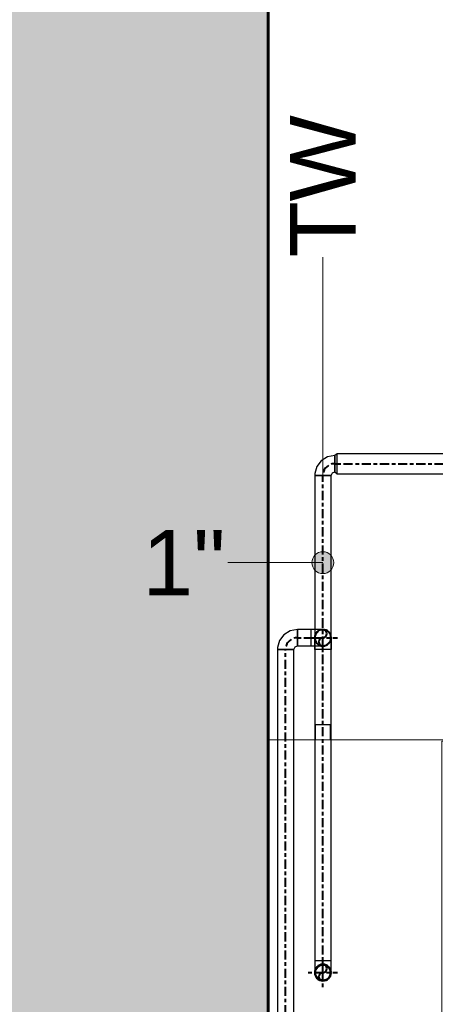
# Model space of a CAD drawing. Header units: inches. Extents: x 102 to 2483, y -110 to 488.
# Tile 21 of 30: x 1652 to 1680, y 112 to 180. Entities that reach past the tile are written whole.
import ezdxf

# ---------------------------------------------------------------- set-up
doc = ezdxf.new("R2010")
doc.units = ezdxf.units.IN
doc.header["$MEASUREMENT"] = 0
doc.linetypes.add('Center', pattern=[1.25, 0.25, -0.1875, 0.625, -0.1875])
for name, color, linetype, lineweight in [('A-WALL-PATT', 111, 'Continuous', 60), ('L-SITE-WALL', 31, 'Continuous', 18), ('P-PIPE', 3, 'Continuous', 30), ('P-PIPE-CNTR', 3, 'Center', 40), ('P-PIPE-IDEN', 2, 'Continuous', 9), ('P-SANR-FIXT', 6, 'Continuous', 9)]:
    doc.layers.add(name, color=color, linetype=linetype, lineweight=lineweight)
doc.styles.add('Arial_2', font='arial.ttf', dxfattribs={"height": 4.5})

# ---------------------------------------------------------------- blocks, each defined once
blk = doc.blocks.new('ANG M_I Facility_HOST_REVISED_07082024_rvt-1-Domestic Water Floor Plan')
at = {"layer": 'A-WALL-PATT', "lineweight": 9}
h = blk.add_hatch(dxfattribs=at)
h.set_pattern_fill('FP_1', style=0, pattern_type=2)
h.set_pattern_definition([(50, (0, 0), (13.77135, -1.20496), [1.44, -15.84]), (355, (0, 0), (-2.66442, 14.44218), [1.152, -12.672]), (100.451, (1.148, -0.1), (11.10708, 13.23737), [1.224, -13.462]), (46.184, (0, 3.84), (20.4913, -3.17785), [2.16, -23.76]), (96.636, (1.708, 3.575), (17.9459, 18.70315), [1.836, -20.193]), (351.184, (0, 3.84), (17.9454, 18.7026), [1.728, -19.008]), (21, (1.92, 2.88), (11.46052, -7.73037), [1.44, -15.84]), (326, (1.92, 2.88), (4.67135, 13.92315), [1.152, -12.672]), (71.451, (2.875, 2.236), (16.13207, 6.19284), [1.224, -13.462]), (37.5, (0, 0), (0.233123, 6.39175), [0.634, -11.885, 0.634, -12.23, -12.72]), (37.5, (0, 0), (0.233123, 6.39175), [-25.382, 0.634, -12.086]), (7.5, (0, 0), (5.05073, 7.57304), [0.634, -6.701, 0.634, -11.597, -4.848]), (7.5, (0, 0), (5.05073, 7.57304), [-19.565, 0.634, -4.214]), (327.5, (-4.282, 0), (10.24958, -0.43289), [0.634, -4.166, 0.634, -14.342, -19.872]), (327.5, (-4.282, 0), (10.24958, -0.43289), [-19.776, 0.634, -19.238]), (317.5, (-6.202, 0), (11.19739, 1.92214), [0.634, -5.606, 0.634, -9.312, -14.112]), (317.5, (-6.202, 0), (11.19739, 1.92214), [-16.186, 0.634, -13.478])])
h.paths.add_polyline_path([(164.939, -11.662), (144.939, -11.662), (144.939, 488.338), (164.939, 488.338), (164.939, 468.338)])
at = {"layer": 'L-SITE-WALL', "color": 250, "lineweight": 60}
blk.add_line((164.939, -11.662), (164.939, 468.338), dxfattribs=at)
blk = doc.blocks.new('Safety Shower_Tankless_Water_Heater-Keltech-SNA_Series - SNA363_480D-3212803-Domestic Water Floor Plan')
at = {"layer": 'P-SANR-FIXT'}
for p, q in [((-12, 6.346), (-12, -6.346)), ((12, 6.346), (-12, 6.346)), ((12, -6.346), (12, 6.346)), ((12, 3.096), (12, 2.096)), ((13.031, 3.096), (12, 3.096)), ((13.031, 2.096), (13.031, 3.096)), ((12, 2.096), (13.031, 2.096)), ((-13.032, 0.918), (-13.032, -0.082)), ((-12, 0.918), (-13.032, 0.918)), ((-12, -0.082), (-12, 0.918)), ((-13.032, -0.082), (-12, -0.082)), ((-12, -5.582), (-35.909, -7.674)), ((-11.91, -5.582), (11.91, -5.582)), ((-11.91, -6.346), (-11.91, -5.582)), ((-11.91, -5.582), (11.91, -5.582)), ((-11.91, -5.582), (11.91, -5.582)), ((11.91, -5.582), (11.91, -6.346)), ((-12, -6.346), (12, -6.346)), ((-5.16, -6.346), (-5.16, -6.346)), ((-4.098, -6.346), (-4.098, -6.346)), ((2.625, -6.346), (2.625, -6.346))]:
    blk.add_line(p, q, dxfattribs=at)
blk.add_circle((-4, 2.596), 0.5, dxfattribs=at)
blk.add_arc((-12, -5.582), 24, 185, 360, dxfattribs=at)
blk = doc.blocks.new('Elbow - Generic - Standard-V2-Domestic Water Floor Plan')
at = {"layer": 'P-PIPE', "color": 21}
blk.add_line((-186.811, 99.442), (-186.811, 99.442), dxfattribs=at)
blk.add_line((-186.811, 99.442), (-186.811, 99.442), dxfattribs=at)
at = {"layer": 'P-PIPE', "color": 21, "flags": 128}
for points in [[(-187.373, 99.442), (-187.373, 99.067), (-187.373, 98.776), (-187.373, 98.637), (-187.373, 98.63)], [(-186.248, 98.63), (-186.248, 98.722), (-186.248, 98.977), (-186.248, 99.337), (-186.248, 99.442)]]:
    blk.add_lwpolyline(points, dxfattribs=at)
at = {"layer": 'P-PIPE', "color": 21}
for start, end in [(90, 270), (270, 90)]:
    blk.add_arc((-186.811, 98.63), 0.562, start, end, dxfattribs=at)
blk = doc.blocks.new('Elbow - Generic - Standard-V3-Domestic Water Floor Plan')
at = {"layer": 'P-PIPE', "color": 21}
for p, q in [((0.562, 0.812), (-0.563, 0.812)), ((-0.563, 0.812), (0.562, 0.812)), ((-0.812, -0.563), (-0.812, 0.562)), ((-0.812, 0.562), (-0.812, -0.563))]:
    blk.add_line(p, q, dxfattribs=at)
at = {"layer": 'P-PIPE', "color": 21, "flags": 128}
for points in [[(-0.563, 0.812), (-0.651, 0.622), (-0.812, 0.562)], [(-0.812, -0.563), (-0.316, -0.47), (0.113, -0.204), (0.418, 0.198), (0.556, 0.684), (0.562, 0.812)]]:
    blk.add_lwpolyline(points, dxfattribs=at)
blk = doc.blocks.new('Elbow - Generic - Standard-V9-Domestic Water Floor Plan')
at = {"layer": 'P-PIPE', "color": 170}
for p, q in [((0.562, 0.812), (-0.563, 0.812)), ((-0.563, 0.812), (0.562, 0.812)), ((-0.812, -0.563), (-0.812, 0.562)), ((-0.812, 0.562), (-0.812, -0.563))]:
    blk.add_line(p, q, dxfattribs=at)
at = {"layer": 'P-PIPE', "color": 170, "flags": 128}
for points in [[(-0.563, 0.812), (-0.651, 0.622), (-0.812, 0.562)], [(-0.812, -0.563), (-0.316, -0.47), (0.113, -0.204), (0.418, 0.198), (0.556, 0.684), (0.562, 0.812)]]:
    blk.add_lwpolyline(points, dxfattribs=at)
blk = doc.blocks.new('Elbow - Generic - Standard-558445-Domestic Water Floor Plan')
at = {"layer": 'P-PIPE', "color": 170}
blk.add_line((-186.811, 74.412), (-186.811, 74.412), dxfattribs=at)
blk.add_line((-186.811, 74.412), (-186.811, 74.412), dxfattribs=at)
at = {"layer": 'P-PIPE', "color": 170, "flags": 128}
for points in [[(-187.373, 73.599), (-187.373, 73.691), (-187.373, 73.946), (-187.373, 74.307), (-187.373, 74.412)], [(-187.373, 73.599), (-187.282, 73.906), (-187.038, 74.114), (-186.811, 74.162)], [(-186.811, 74.162), (-186.504, 74.07), (-186.296, 73.827), (-186.248, 73.599)], [(-186.248, 74.412), (-186.248, 74.036), (-186.248, 73.746), (-186.248, 73.606), (-186.248, 73.599)], [(-186.811, 73.037), (-187.118, 73.128), (-187.325, 73.372), (-187.373, 73.599)], [(-186.248, 73.599), (-186.339, 73.292), (-186.583, 73.085), (-186.811, 73.037)]]:
    blk.add_lwpolyline(points, dxfattribs=at)
at = {"layer": 'P-PIPE', "color": 170}
for start, end in [(90, 270), (270, 90)]:
    blk.add_arc((-186.811, 73.599), 0.562, start, end, dxfattribs=at)

msp = doc.modelspace()

# ---------------------------------------------------------------- hatches: boundary and pattern name
at = {"layer": 'P-PIPE-IDEN'}
h = msp.add_hatch(color=256, dxfattribs=at)
edge = h.paths.add_edge_path()
edge.add_arc((1672.355, 142.732), 0.75, 0, 360)

# ---------------------------------------------------------------- linework, layer by layer
at = {"layer": 'P-PIPE', "color": 21}
for p, q in [((1673.34, 150.227), (1673.168, 150.102)), ((1685.828, 150.227), (1673.34, 150.227)), ((1673.34, 148.852), (1673.34, 150.227)), ((1673.168, 148.977), (1673.34, 148.852)), ((1671.793, 148.727), (1671.793, 115.352)), ((1672.918, 148.727), (1671.793, 148.727)), ((1672.918, 115.352), (1672.918, 148.727)), ((1673.34, 148.852), (1685.828, 148.852)), ((1672.918, 115.352), (1671.793, 115.352))]:
    msp.add_line(p, q, dxfattribs=at)
at = {"layer": 'P-PIPE', "color": 170}
for p, q in [((1671.543, 138.133), (1670.603, 138.133)), ((1670.603, 137.008), (1670.603, 138.133)), ((1671.543, 137.008), (1671.543, 138.133)), ((1670.603, 137.008), (1671.543, 137.008)), ((1669.228, 136.758), (1669.228, 78.747)), ((1670.353, 136.758), (1669.228, 136.758)), ((1670.353, 78.747), (1670.353, 136.758)), ((1672.918, 136.758), (1671.793, 136.758)), ((1672.918, 131.571), (1671.793, 131.571))]:
    msp.add_line(p, q, dxfattribs=at)
at = {"layer": 'P-PIPE', "color": 160, "lineweight": 40}
for centre, radius, start, end in [((1672.355, 137.571), 0.562, 0, 180), ((1672.355, 137.571), 0.562, 180, 0), ((1672.355, 137.289), 0.281, 90, 270), ((1672.355, 137.852), 0.281, 270, 90)]:
    msp.add_arc(centre, radius, start, end, dxfattribs=at)
at = {"layer": 'P-PIPE', "color": 30, "lineweight": 40}
for centre, radius, start, end in [((1672.355, 114.54), 0.562, 0, 180), ((1672.355, 114.54), 0.562, 180, 0), ((1672.355, 114.259), 0.281, 90, 270), ((1672.355, 114.821), 0.281, 270, 90)]:
    msp.add_arc(centre, radius, start, end, dxfattribs=at)
at = {"layer": 'P-PIPE-CNTR', "color": 30}
for p, q in [((1673.168, 149.54), (1673.34, 149.54)), ((1673.34, 149.54), (1685.828, 149.54)), ((1673.34, 149.54), (1685.828, 149.54)), ((1672.355, 115.352), (1672.355, 148.727)), ((1672.355, 115.352), (1672.355, 148.727)), ((1672.355, 113.54), (1672.355, 115.54)), ((1672.355, 114.54), (1672.355, 115.352)), ((1671.355, 114.54), (1673.355, 114.54))]:
    msp.add_line(p, q, dxfattribs=at)
at = {"layer": 'P-PIPE-CNTR', "color": 160}
for p, q in [((1672.355, 136.571), (1672.355, 138.571)), ((1670.603, 137.571), (1671.543, 137.571)), ((1670.603, 137.571), (1671.543, 137.571)), ((1671.355, 137.571), (1673.355, 137.571)), ((1671.543, 137.571), (1672.355, 137.571)), ((1672.355, 136.758), (1672.355, 137.571)), ((1669.791, 78.747), (1669.791, 136.758)), ((1669.791, 78.747), (1669.791, 136.758)), ((1672.355, 131.571), (1672.355, 136.758)), ((1672.355, 131.571), (1672.355, 136.758))]:
    msp.add_line(p, q, dxfattribs=at)
at = {"layer": 'P-PIPE-CNTR', "color": 30}
msp.add_arc((1673.168, 148.727), 0.812, 90, 180, dxfattribs=at)
at = {"layer": 'P-PIPE-CNTR', "color": 160}
msp.add_arc((1670.603, 136.758), 0.812, 90, 180, dxfattribs=at)
at = {"layer": 'P-PIPE-IDEN'}
for p, q in [((1672.355, 148.727), (1672.355, 163.737)), ((1672.355, 142.732), (1665.814, 142.732))]:
    msp.add_line(p, q, dxfattribs=at)
msp.add_circle((1672.355, 142.732), 0.75, dxfattribs=at)

# ---------------------------------------------------------------- block references
at = {"lineweight": 5}
msp.add_blockref('ANG M_I Facility_HOST_REVISED_07082024_rvt-1-Domestic Water Floor Plan', (1503.666, 0), dxfattribs=at)
at = {"layer": 'P-PIPE', "color": 21, "rotation": 180}
msp.add_blockref('Elbow - Generic - Standard-V3-Domestic Water Floor Plan', (1672.355, 149.54), dxfattribs=at)
at = {"layer": 'P-PIPE', "color": 170, "rotation": 180}
for name, p in [('Elbow - Generic - Standard-V9-Domestic Water Floor Plan', (1669.791, 137.571)), ('Elbow - Generic - Standard-558445-Domestic Water Floor Plan', (1485.545, 211.17))]:
    msp.add_blockref(name, p, dxfattribs=at)
at = {"layer": 'P-PIPE', "color": 170, "extrusion": (0, 0, -1), "rotation": 270}
msp.add_blockref('Elbow - Generic - Standard-558445-Domestic Water Floor Plan', (-1745.954, -49.24), dxfattribs=at)
at = {"layer": 'P-PIPE', "color": 21}
msp.add_blockref('Elbow - Generic - Standard-V2-Domestic Water Floor Plan', (1859.166, 15.91), dxfattribs=at)
at = {"layer": 'P-SANR-FIXT', "rotation": 89.9999999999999}
msp.add_blockref('Safety Shower_Tankless_Water_Heater-Keltech-SNA_Series - SNA363_480D-3212803-Domestic Water Floor Plan', (1674.951, 118.54), dxfattribs=at)

# ---------------------------------------------------------------- texts
at = {"layer": 'P-PIPE-IDEN', "insert": (1670.102, 163.737), "char_height": 4.5, "width": 12.2715, "attachment_point": 1, "rotation": 90, "style": 'Arial_2'}
msp.add_mtext('TW', dxfattribs=at)
at = {"layer": 'P-PIPE-IDEN', "insert": (1659.937, 144.985), "char_height": 4.5, "width": 6.969, "attachment_point": 1, "style": 'Arial_2'}
msp.add_mtext('1"', dxfattribs=at)

doc.saveas('drawing.dxf')
